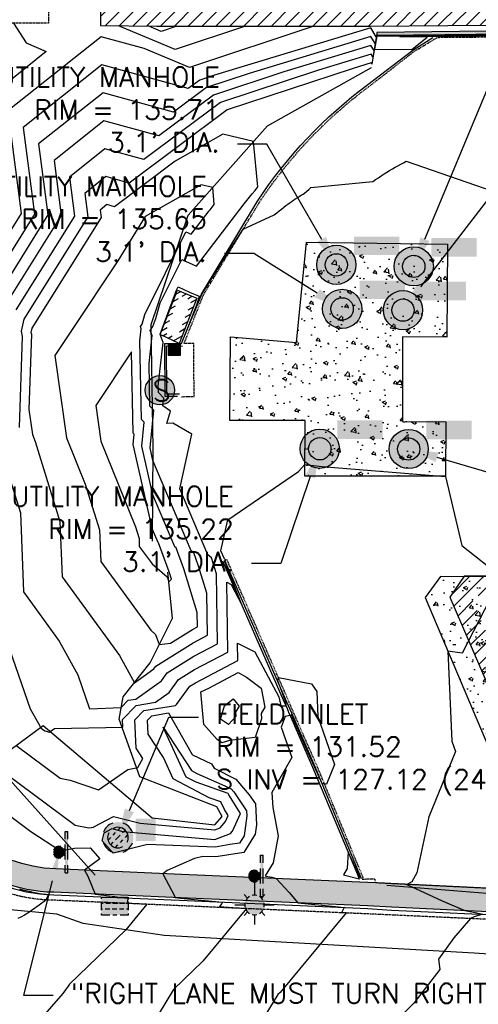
# Model space of a CAD drawing. Header units: feet. Extents: x 351431 to 355879, y 310968 to 329728.
# Tile 25 of 254: x 353743 to 353860, y 313787 to 314038. Entities that reach past the tile are written whole.
import ezdxf

# ---------------------------------------------------------------- set-up
doc = ezdxf.new("R2010")
doc.units = ezdxf.units.FT
doc.header["$MEASUREMENT"] = 0
doc.linetypes.add('D25', pattern=[0.375, 0.25, -0.125])
for name, color, linetype in [('EHIST', 56, 'Continuous'), ('EHYSC', 161, 'Continuous'), ('ELIST', 3, 'Continuous'), ('ELIW', 2, 'Continuous'), ('ELTCH-EG2', 253, 'Continuous'), ('ELTCN-EG2', 251, 'Continuous'), ('ELTT', 3, 'Continuous'), ('ELUG', 153, 'EGASRT'), ('ELYCB-BACK', 5, 'Continuous'), ('ELYCB-FL', 2, 'Continuous'), ('ELYSC', 2, 'Continuous'), ('ELYSP', 1, 'D25'), ('ELYSW-BACK', 2, 'Continuous'), ('ESFLP', 4, 'Continuous'), ('ESFS', 153, 'Continuous'), ('ESIP', 41, 'Continuous'), ('ESMask', 155, 'Continuous'), ('ESU-Unknown', 3, 'Continuous'), ('ESUD', 5, 'Continuous'), ('ESUS', 5, 'Continuous'), ('ETFS', 6, 'Continuous'), ('ETU-Unknown', 3, 'Continuous'), ('ETUD', 4, 'Continuous')]:
    doc.layers.add(name, color=color, linetype=linetype)
doc.styles.add('ANNO-TOPO', font='simplex.shx')
doc.styles.add('L80', font='simplex', dxfattribs={"height": 4})
doc.styles.add('ROMANSM', font='romansm.shx')
doc.linetypes.add('EGASRT', pattern='A,0.15,-0.07,0.15,-0.04,["G",ROMANSM,S=0.08,R=0,X=-0.005,Y=-0.04],-0.12,0.15,-0.07,0.15,-0.04,[")",ROMANSM,S=0.08,R=0,X=-0.09,Y=-0.04],-0.075', length=1.015)
pattern_1 = [(50, (0, 0), (8.96575228, -0.78440169), [0.9375, -10.3125]), (355, (0, 0), (-1.73439167, 9.40240167), [0.75, -8.25]), (100.4514, (0.747, -0.065), (7.23136727, 8.61799428), [0.79675238, -8.7642764]), (46.1842, (0, 2.5), (13.3405131, -2.06898768), [1.40625, -15.46875]), (96.6356, (1.112, 2.328), (11.68328382, 12.1764734), [1.1951286, -13.1464125]), (351.1842, (0, 2.5), (11.6832743, 12.1764825), [1.125, -12.375]), (21, (1.25, 1.875), (7.46133815, -5.03273613), [0.9375, -10.3125]), (326, (1.25, 1.875), (3.04144165, 9.06437556), [0.75, -8.25]), (71.4514, (1.872, 1.456), (10.50278286, 4.03163121), [0.79675238, -8.7642764]), (37.5, (0, 0), (0.151998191, 4.161173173), [0, -8.15, 0, -8.375, 0, -8.28125]), (7.5, (0, 0), (3.28836922, 4.9301464), [0, -4.775, 0, -7.9625, 0, -3.15625]), (327.5, (-2.7875, 0), (6.672780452, -0.281935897), [0, -3.125, 0, -9.75, 0, -12.9375]), (317.5, (-4.0375, 0), (7.28982712, 1.25131228), [0, -4.0625, 0, -6.475, 0, -9.1875])]

# ---------------------------------------------------------------- blocks, each defined once
blk = doc.blocks.new('ESISEPTIC')
blk.add_circle((0, 0), 0.075)
at = {"layer": 'ESMask', "const_width": 0.0749}
blk.add_lwpolyline([(0.0126, -0.0353, 0.998377), (-0.0125, 0.0353, 1.001626), (0.0126, -0.0353, -0.622608)], format="xyb", dxfattribs=at)
at = {"style": 'L80'}
blk.add_text('S', height=0.108, dxfattribs=at).set_placement((-0.0378, -0.0551))
blk = doc.blocks.new('ESUMHOLE')
at = {"ltscale": 0.5}
for radius in [0.1, 0.057]:
    blk.add_circle((0, 0), radius, dxfattribs=at)
at = {"layer": 'ESMask', "const_width": 0.1}
blk.add_lwpolyline([(-0.05, 0, 1), (0.05, 0, 1)], format="xyb", close=True, dxfattribs=at)
at = {"layer": 'ESMask', "color": 155}
blk.add_solid([(0.0899, 0.0499), (0.0899, 0.1445), (0.3206, 0.0499), (0.3206, 0.1445)], dxfattribs=at)
blk = doc.blocks.new('ESUDCI')
for p, q in [((-0.0684, 0.0831), (-0.0684, 0.0912)), ((-0.0684, 0.0912), (-0.0263, 0.0912)), ((-0.0684, 0.0243), (-0.0684, 0.0669)), ((-0.0595, 0.0602), (-0.0684, 0.0602)), ((-0.0231, 0.0602), (-0.0466, 0.0602)), ((-0.0101, 0.0912), (0.0101, 0.0912)), ((0.0134, 0.0602), (-0.0101, 0.0602)), ((0.0263, 0.0912), (0.0684, 0.0912)), ((0.0499, 0.0602), (0.0263, 0.0602)), ((0.0684, 0.0602), (0.0628, 0.0602)), ((0.0684, 0.0912), (0.0684, 0.0831)), ((0.0684, 0.0669), (0.0684, 0.0243)), ((-0.0628, 0.0301), (-0.0684, 0.0301)), ((-0.0684, 0), (-0.0684, 0.0081)), ((-0.0263, 0), (-0.0684, 0)), ((-0.0263, 0.0301), (-0.0499, 0.0301)), ((0.0101, 0.0301), (-0.0134, 0.0301)), ((0.0101, 0), (-0.0101, 0)), ((0.0466, 0.0301), (0.0231, 0.0301)), ((0.0684, 0.0301), (0.0595, 0.0301)), ((0.0684, 0.0081), (0.0684, 0)), ((0.0684, 0), (0.0263, 0))]:
    blk.add_line(p, q)
at = {"layer": 'ESMask'}
blk.add_solid([(-0.0684, 0), (-0.0684, 0.0912), (0.0684, 0), (0.0684, 0.0912)], dxfattribs=at)
blk = doc.blocks.new('ESUDFI')
for p, q in [((0.0005, 0.0379), (0.0133, 0.0508)), ((-0.0246, 0.0125), (-0.012, 0.0252)), ((-0.0118, -0.0119), (0.0118, 0.0119)), ((0.0236, 0.0239), (0.0369, 0.0373)), ((0.0379, 0.001), (0.0506, 0.0139)), ((-0.0506, -0.0139), (-0.0371, -0.0002)), ((-0.0369, -0.0373), (-0.0236, -0.0239)), ((-0.0133, -0.0508), (0.0002, -0.0371)), ((0.0128, -0.0244), (0.0253, -0.0117))]:
    blk.add_line(p, q)
for radius, start, end in [(0.0787, 110, 160), (0.0525, 332.8055, 117.8903), (0.0787, 20, 70), (0.0525, 152.8055, 297.8903), (0.0787, 200, 250), (0.0787, 290, 340)]:
    blk.add_arc((0, 0), radius, start, end)
at = {"layer": 'ESMask', "const_width": 0.0787}
blk.add_lwpolyline([(-0.0394, 0, 1), (0.0394, 0, 1)], format="xyb", close=True, dxfattribs=at)
at = {"layer": 'ESMask', "color": 155}
blk.add_solid([(0.0906, -0.0176), (0.0906, 0.0964), (0.1931, -0.0176), (0.1931, 0.0964)], dxfattribs=at)
blk = doc.blocks.new('ESIPUBSIGN')
at = {"layer": 'ESMask'}
h = blk.add_hatch(color=256, dxfattribs=at)
edge = h.paths.add_edge_path()
edge.add_arc((0, 0), 0.03, 90, 450)
for p, q in [((-0.03, 0.1047), (-0.0447, 0.1047)), ((-0.0447, 0.1047), (-0.0447, 0.066)), ((-0.03, 0.1047), (-0.03, 0.066)), ((-0.0447, 0.0381), (-0.0447, -0.0393)), ((-0.03, 0.0381), (-0.03, -0.0393)), ((-0.0447, -0.0672), (-0.0447, -0.1059)), ((-0.03, -0.0672), (-0.03, -0.1059)), ((-0.03, -0.1059), (-0.0447, -0.1059))]:
    blk.add_line(p, q)
for start, end in [(144.2314, 216.3563), (17.9702, 107.0495), (253.5383, 340.7883)]:
    blk.add_arc((0, 0), 0.03, start, end)
blk.add_solid([(-0.0447, -0.1059), (-0.03, -0.1059), (-0.0447, 0.1047), (-0.03, 0.1047)], dxfattribs=at)
blk = doc.blocks.new('ESUFMALUM')
for p, q in [((0, -0.0295), (0, -0.0976)), ((-0.053, -0.0946), (-0.0354, -0.1123)), ((0.053, -0.0946), (0.0354, -0.1123)), ((-0.1, -0.1476), (-0.05, -0.1476)), ((0.05, -0.1476), (0.1, -0.1476)), ((-0.0354, -0.183), (-0.053, -0.2007)), ((0, -0.1976), (0, -0.2476)), ((0.0354, -0.183), (0.053, -0.2007))]:
    blk.add_line(p, q)
for centre, radius, start, end in [((0, 0), 0.0295, 153.6503, 206.3497), ((0, 0), 0.0295, 63.6503, 116.3497), ((0, 0), 0.0295, 333.6503, 26.3497), ((0, 0), 0.0295, 243.6503, 296.3497), ((0, -0.1476), 0.05, 76.7041, 103.2959), ((0, -0.1476), 0.05, 166.7041, 193.2959), ((0, -0.1476), 0.05, 121.7041, 148.2959), ((0, -0.1476), 0.05, 31.7041, 58.2959), ((0, -0.1476), 0.05, 346.7041, 13.2959), ((0, -0.1476), 0.05, 211.7041, 238.2959), ((0, -0.1476), 0.05, 256.7041, 283.2959), ((0, -0.1476), 0.05, 301.7041, 328.2959)]:
    blk.add_arc(centre, radius, start, end)
at = {"layer": 'ESMask'}
for points, const_width in [([(-0.0148, 0, 1), (0.0148, 0, 1)], 0.0295), ([(-0.025, -0.1476, 1), (0.025, -0.1476, 1)], 0.05)]:
    blk.add_lwpolyline(points, format="xyb", close=True, dxfattribs=dict(at, const_width=const_width))
blk = doc.blocks.new('ESIPOST')
blk.add_lwpolyline([(0.03, 0.0299), (0.03, -0.03), (-0.03, -0.03), (-0.03, 0.0299), (0.03, 0.0299)])
at = {"layer": 'ESMask'}
blk.add_solid([(-0.03, -0.03), (-0.03, 0.0299), (0.03, -0.03), (0.03, 0.0299)], dxfattribs=at)

msp = doc.modelspace()

# ---------------------------------------------------------------- hatches: boundary and pattern name
at = {"layer": 'EHIST'}
h = msp.add_hatch(dxfattribs=at)
h.set_pattern_fill('ANSI31', color=256, scale=20, style=0)
edge = h.paths.add_edge_path(flags=16)
edge.add_line((353992.16, 314041.97), (353991.42, 314111.57))
edge.add_line((353991.42, 314111.57), (353887.4, 314111.43))
edge.add_line((353887.4, 314111.43), (353886.77, 314112.14))
edge.add_line((353886.77, 314112.14), (353844.52, 314111.82))
edge.add_line((353844.52, 314111.82), (353843.81, 314110.61))
edge.add_line((353843.81, 314110.61), (353796.99, 314110.66))
edge.add_line((353796.99, 314110.66), (353773.19, 314110.68))
edge.add_line((353773.19, 314110.68), (353773.32, 314077.23))
edge.add_line((353773.32, 314077.23), (353762.78, 314077.36))
edge.add_arc((353763.06, 314074.89), 2.49, 96.6802, 182.492)
edge.add_line((353760.58, 314074.78), (353760.58, 314065.11))
edge.add_line((353760.58, 314065.11), (353768.8, 314065.2))
edge.add_line((353768.8, 314065.2), (353768.7, 314041.1))
edge.add_line((353768.7, 314041.1), (353778.08, 314041.02))
edge.add_line((353778.08, 314041.02), (353832.5, 314040.98))
edge.add_line((353832.5, 314040.98), (353881.75, 314041.4))
edge.add_line((353881.75, 314041.4), (353929.28, 314041.79))
edge.add_line((353929.28, 314041.79), (353977.28, 314042.1))
edge.add_line((353977.28, 314042.1), (353992.16, 314041.97))
edge = h.paths.add_edge_path()
edge.add_line((353997.21, 314036.93), (353996.37, 314116.58))
edge.add_line((353996.37, 314116.58), (353889.65, 314116.43))
edge.add_line((353889.65, 314116.43), (353889.01, 314117.15))
edge.add_line((353889.01, 314117.15), (353841.63, 314116.8))
edge.add_line((353841.63, 314116.8), (353840.94, 314115.61))
edge.add_line((353840.94, 314115.61), (353796.99, 314115.66))
edge.add_line((353796.99, 314115.66), (353768.17, 314115.68))
edge.add_line((353768.17, 314115.68), (353768.3, 314082.29))
edge.add_line((353768.3, 314082.29), (353762.6, 314082.36))
edge.add_arc((353763.06, 314074.89), 7.49, 93.55, 181.4345)
edge.add_line((353755.58, 314074.7), (353755.58, 314060.06))
edge.add_line((353755.58, 314060.06), (353763.78, 314060.15))
edge.add_line((353763.78, 314060.15), (353763.68, 314036.15))
edge.add_line((353763.68, 314036.15), (353778.05, 314036.02))
edge.add_line((353778.05, 314036.02), (353832.52, 314035.98))
edge.add_line((353832.52, 314035.98), (353881.8, 314036.4))
edge.add_line((353881.8, 314036.4), (353929.32, 314036.79))
edge.add_line((353929.32, 314036.79), (353977.28, 314037.1))
edge.add_line((353977.28, 314037.1), (353997.21, 314036.93))
h = msp.add_hatch(dxfattribs=at)
h.set_pattern_fill('ANSI31', color=256, scale=10, angle=345, style=0)
h.paths.add_polyline_path([(353780.12, 313957.86), (353783.86, 313967.36), (353786.9, 313966.04), (353783.17, 313956.42)], flags=16)
h.paths.add_polyline_path([(353778.85, 313957.35), (353783.3, 313968.68), (353788.18, 313966.58), (353783.71, 313955.06)])
h = msp.add_hatch(dxfattribs=at)
h.set_pattern_fill('ANSI31', color=256, scale=20, style=0)
h.paths.add_polyline_path([(353856.35, 313895.69), (353852.75, 313890.35), (353868.07, 313854.75), (353872.79, 313851.61), (353996.75, 313852.08), (353999.64, 313856.74), (353984.46, 313892.89), (353979.39, 313896.2)])
h.paths.add_polyline_path([(353859.02, 313890.7), (353858.42, 313889.81), (353872.08, 313858.09), (353874.29, 313856.61), (353993.96, 313857.07), (353994.03, 313857.18), (353980.44, 313889.54), (353977.91, 313891.19)], flags=16)
at = {"layer": 'EHYSC'}
h = msp.add_hatch(dxfattribs=at)
h.set_pattern_fill('AR-CONC', color=256, scale=1.25, style=0)
h.set_pattern_definition(pattern_1)
h.paths.add_polyline_path([(353816.18, 313980.89), (353852.15, 313980.38), (353851.93, 313956.67), (353840.67, 313956.72), (353840.62, 313935.14), (353851.69, 313935.07), (353851.65, 313921.22), (353815.74, 313921.25), (353815.87, 313935.38), (353796.62, 313935.46), (353796.76, 313956.75), (353813.59, 313955.28)])
h = msp.add_hatch(dxfattribs=at)
h.set_pattern_fill('AR-CONC', color=256, scale=1.25, style=0)
h.set_pattern_definition(pattern_1)
h.paths.add_polyline_path([(353850.34, 313895.62), (353846.46, 313890.26), (353862.67, 313851.92), (353916.74, 313852.2), (353953.64, 313852.31), (353997.89, 313852.53), (354001.32, 313857.45), (353985.27, 313895.7), (353971.9, 313895.56), (353934.75, 313895.53), (353895.61, 313895.43)])
h = msp.add_hatch(dxfattribs=at)
h.set_pattern_fill('AR-CONC', color=256, style=0)
h.set_pattern_definition([(100, (353541.11, 313815.434), (5.09117, 5.09117), [0.75, -8.25]), (45, (353541.11, 313815.434), (-6.654, 3.7721), [0.6, -6.6]), (150.4514, (353541.5345, 313815.858), (-1.56283, 8.86327), [0.6374, -7.01142]), (96.1842, (353539.578, 313816.719), (8.12804, 7.1116), [1.125, -12.375]), (146.6356, (353540.256, 313817.312), (-1.45428, 13.42144), [0.9561, -10.51713]), (41.1842, (353539.578, 313816.719), (-1.4543, 13.42144), [0.9, -9.9]), (71, (353540.604, 313817.164), (6.921084, 1.98459), [0.75, -8.25]), (16, (353540.604, 313817.164), (-3.99097, 6.52508), [0.6, -6.6]), (121.4514, (353541.181, 313817.3295), (2.93012, 8.509665), [0.6374, -7.01142]), (87.5, (353541.1103, 313815.4339), (-2.471953, 2.23295), [0, -6.52, 0, -6.7, 0, -6.625]), (57.5, (353541.1103, 313815.434), (-1.33039, 4.55046), [0, -3.82, 0, -6.37, 0, -2.525]), (17.5, (353539.677, 313813.7256), (3.604125, 3.944337), [0, -2.5, 0, -7.8, 0, -10.35]), (7.5, (353539.034, 313812.9595), (2.9818, 5.110928), [0, -3.25, 0, -5.18, 0, -7.35])])
h.paths.add_polyline_path([(353784.31, 313819.6), (353752.25, 313821.07, -0.341435), (353719.02, 313848.16), (353713.58, 313847.39, 0.353049), (353751.74, 313815.08), (353784.05, 313813.7), (353831.68, 313811.64), (353837.95, 313811.33), (353871.33, 313809.7), (353876.56, 313809.32), (353917.55, 313807.18), (353965.62, 313804.44), (353971.38, 313804.15), (354004.75, 313802.3), (354010.8, 313801.95), (354028.48, 313800.83, 0.30559), (354066.08, 313821.64), (354059.81, 313824.56), (354059.48, 313823.91), (354058.66, 313822.44), (354058.16, 313821.61), (354057.64, 313820.84), (354057.39, 313820.5), (354056.91, 313819.93), (354056.45, 313819.41), (354055.98, 313818.94), (354054.97, 313818.04), (354054.11, 313817.36), (354052.96, 313816.52), (354052.41, 313816.15), (354051.85, 313815.81), (354051.26, 313815.49), (354050.27, 313815.05), (354046.23, 313813.45), (354041.79, 313811.77), (354033.43, 313808.7), (354028.4, 313806.9), (354011.3, 313807.93), (354005.13, 313808.22), (353971.72, 313810.19), (353970.67, 313810.28), (353966.51, 313810.52), (353917.92, 313813.21), (353876.96, 313815.38), (353872.05, 313815.63), (353833.77, 313817.49)])
at = {"layer": 'ELIW'}
msp.add_hatch(color=256, dxfattribs=at).paths.add_polyline_path([(353834.07, 314033.41), (353883.21, 314033.99), (353930.74, 314034.27), (353978.62, 314034.59), (353996.59, 314034.64), (353996.59, 314035.64), (353978.62, 314035.59), (353930.74, 314035.26), (353883.2, 314034.99), (353834.06, 314034.41)])

# ---------------------------------------------------------------- linework, layer by layer
at = {"layer": 'ELIST', "flags": 128}
msp.add_lwpolyline([(353997.21, 314036.93), (353996.37, 314116.58), (353889.65, 314116.43), (353889.01, 314117.15), (353841.63, 314116.8), (353840.94, 314115.61), (353796.99, 314115.66), (353768.17, 314115.68), (353768.3, 314082.29), (353762.6, 314082.36, 0.40344), (353755.58, 314074.7), (353755.58, 314060.06), (353763.78, 314060.15), (353763.68, 314036.15), (353778.05, 314036.02), (353832.52, 314035.98), (353881.8, 314036.4), (353929.32, 314036.79), (353977.28, 314037.1)], format="xyb", close=True, dxfattribs=at)
for points in [[(353778.85, 313957.35), (353783.3, 313968.68), (353788.18, 313966.58), (353783.71, 313955.06)], [(353856.35, 313895.69), (353852.75, 313890.35), (353868.07, 313854.75), (353872.79, 313851.61), (353996.75, 313852.08), (353999.64, 313856.74), (353984.46, 313892.89), (353979.39, 313896.2)]]:
    msp.add_lwpolyline(points, close=True, dxfattribs=at)
at = {"layer": 'ELIW', "flags": 128}
msp.add_lwpolyline([(353834.07, 314033.41), (353883.21, 314033.99), (353930.74, 314034.27), (353978.62, 314034.59), (353996.59, 314034.64), (353996.59, 314035.64), (353978.62, 314035.59), (353930.74, 314035.26), (353883.2, 314034.99), (353834.06, 314034.41)], close=True, dxfattribs=at)
at = {"layer": 'ELTCH-EG2', "flags": 128}
for points, elevation in [([(353818.04, 314035.99), (353786.31, 314025.42), (353774.78, 314030.26), (353763.78, 314033.31), (353740.03, 314014.38), (353743.42, 313988.18), (353733.85, 313972.88)], 131), ([(353980.63, 314037.07), (353980.1, 314036.77), (353981.16, 314034.77), (353979.6, 314034.76), (353978.54, 314034.76), (353936.66, 314034.46), (353930.66, 314034.42), (353924.69, 314034.38), (353883.11, 314034.16), (353835.51, 314033.59), (353833.97, 314033.58), (353833.92, 314033.29), (353832.53, 314035.6), (353792.68, 314023.46), (353788.95, 314022.23), (353786.04, 314020.06), (353764.03, 314026.17), (353743.95, 314010.17), (353746.82, 313988.01), (353735.9, 313970.56)], 132), ([(353990.87, 314036.98), (353988.69, 314035.75), (353989.2, 314034.8), (353982.86, 314034.74), (353978.55, 314034.73), (353944.62, 314034.48), (353930.67, 314034.39), (353916.79, 314034.31), (353883.13, 314034.12), (353844.59, 314033.67), (353833.99, 314033.55), (353833.65, 314031.55), (353832.56, 314033.35), (353801.52, 314023.89), (353790.7, 314020.33), (353782.27, 314014.04), (353764.29, 314019.03), (353747.88, 314005.95), (353750.22, 313987.85), (353737.95, 313968.24)], 133), ([(353783.13, 314036.02), (353779.1, 314034.67), (353775.84, 314036.04)], 129), ([(353883.15, 314034.09), (353853.66, 314033.74), (353834.01, 314033.51), (353833.38, 314029.81), (353832.6, 314031.1), (353810.37, 314024.32), (353792.46, 314018.43), (353778.5, 314008.02), (353764.54, 314011.89), (353751.8, 314001.74), (353753.62, 313987.68), (353740.01, 313965.93)], 134), ([(353871.82, 314033.89), (353834.04, 314033.45), (353832.84, 314026.33), (353832.68, 314026.6), (353828.06, 314025.19), (353795.97, 314014.62), (353770.97, 313995.97), (353765.04, 313997.61), (353759.64, 313993.31), (353760.41, 313987.34), (353744.11, 313961.29), (353743.45, 313958.22), (353743.71, 313956.88), (353742.9, 313933.6)], 136), ([(353880.9, 314033.97), (353834.06, 314033.42), (353833.51, 314030.14), (353843.06, 314030.01), (353846.94, 314033.17), (353839.96, 314033.31), (353852.73, 314033.43), (353883.27, 314033.81)], 137), ([(353776.04, 313949.96), (353776.83, 313957.08), (353776.34, 313958.37), (353777.02, 313959.41), (353777.75, 313961.4), (353778.9, 313965.39), (353784.4, 313976.5), (353788.16, 313974.82), (353800.29, 313990.69), (353800.95, 313991.53), (353801.63, 313992.38), (353802.33, 313993.24), (353803.05, 313994.11), (353803.78, 313994.98), (353802.7, 314006.58), (353794.86, 314008.42), (353782.71, 314001.52), (353767.2, 313989.95), (353765.3, 313990.47), (353763.56, 313989.09), (353763.81, 313987.18), (353746.16, 313958.98), (353745.93, 313957.89), (353746.02, 313957.41), (353745.36, 313938.23), (353746.28, 313931.82), (353747, 313930.04), (353753.31, 313909.67), (353753.85, 313895.57), (353768.48, 313875.5), (353772.29, 313868.55), (353777.25, 313872.1), (353777.74, 313872.78), (353787.27, 313878.74), (353790.93, 313880.65), (353790.76, 313891.4), (353788.65, 313898.3), (353787.42, 313901.64), (353786.79, 313902.18), (353777.03, 313925.26), (353776.31, 313928.43), (353777.26, 313938.06), (353776.26, 313939.08), (353776.04, 313949.96)], 137), ([(353738.61, 313926.73), (353743.22, 313911.83), (353744, 313891.7), (353753.14, 313879.15), (353757.88, 313870.53), (353760.87, 313861.87), (353768.95, 313862.24), (353770.73, 313864.07), (353772.66, 313864.38), (353779.19, 313869.05), (353780.64, 313871.07), (353787.46, 313875.33), (353793.52, 313878.5), (353793.24, 313896.32), (353792.41, 313899.05), (353791.92, 313900.37), (353791.03, 313901.14), (353783.91, 313917.95), (353786.95, 313931.92), (353782.12, 313934.72), (353780.56, 313934.66), (353781.5, 313937.78), (353779.56, 313939.19), (353779.76, 313941.13), (353778.41, 313942.52), (353778.37, 313944.18), (353779.62, 313955.34), (353778.86, 313957.34), (353778.86, 313957.35), (353778.92, 313957.42), (353778.89, 313957.45), (353782.75, 313967.95), (353782.86, 313968.35), (353783.42, 313969.47), (353786.31, 313968.18), (353788.83, 313967.17), (353788.22, 313965.09), (353785.16, 313957.22), (353789.49, 313967.62), (353795.28, 313976.81), (353800.03, 313984.22), (353807.94, 313987.89), (353808.57, 313988.41), (353809.18, 313988.9), (353809.77, 313989.36), (353810.35, 313989.8), (353810.9, 313990.22), (353811.44, 313990.62), (353811.97, 313991), (353812.48, 313991.36), (353812.97, 313991.7), (353813.46, 313992.02), (353813.93, 313992.33), (353814.39, 313992.62), (353814.84, 313992.9), (353815.28, 313993.16), (353815.7, 313993.42), (353816.23, 313993.89), (353816.76, 313994.36), (353817.28, 313994.81), (353833.07, 313996.35), (353833.79, 313996.86), (353834.5, 313997.35), (353835.22, 313997.83), (353835.93, 313998.29), (353836.65, 313998.74), (353837.36, 313999.18), (353838.07, 313999.6), (353838.78, 314000.01), (353839.48, 314000.41), (353840.19, 314000.79), (353840.89, 314001.17), (353841.6, 314001.53), (353863.64, 313993.88)], 136), ([(353773.7, 313955.75), (353774.05, 313958.83), (353773.84, 313959.39), (353774.25, 313960.03), (353774.94, 313962.43), (353785.38, 313983.54), (353786.8, 313982.91), (353791.35, 313988.87), (353791.6, 313989.19), (353791.86, 313989.5), (353792.12, 313989.83), (353792.39, 313990.15), (353792.67, 313990.48), (353792.26, 313994.84), (353789.31, 313995.53), (353775.01, 313987.41), (353768.07, 313976.1), (353756.42, 313958.62), (353751.99, 313951.97), (353755.01, 313931.01), (353759.78, 313919.17), (353763.39, 313907.51), (353763.7, 313899.44), (353776.44, 313881.97), (353777.71, 313880.88), (353778.62, 313878.31), (353781.47, 313878.63), (353787.09, 313882.14), (353788.34, 313882.8), (353788.29, 313886.48), (353784.9, 313897.55), (353782.92, 313902.92), (353782.56, 313903.23), (353776.97, 313916.44), (353774.15, 313928.85), (353774.76, 313934.99), (353774.12, 313935.64), (353773.7, 313955.75)], 138), ([(353771.55, 313952.91), (353762.43, 313939.24), (353763.73, 313930.19), (353772.56, 313908.31), (353773.47, 313905.35), (353773.55, 313903.31), (353776.78, 313898.89), (353780.62, 313895.58), (353781.09, 313894.25), (353781.73, 313894.92), (353781.15, 313896.8), (353778.42, 313904.19), (353778.33, 313904.27), (353776.91, 313907.61), (353771.99, 313929.26), (353772.26, 313931.91), (353771.98, 313932.19), (353771.55, 313952.91)], 139), ([(353742.09, 313852.58), (353753.36, 313844.21), (353755.95, 313843.69), (353763.18, 313841.21), (353770.62, 313846.41), (353773.21, 313846.92), (353774.44, 313849.23), (353772.76, 313851.81), (353772.44, 313859.09), (353774.73, 313861.44), (353782.75, 313862.74), (353783.06, 313862.96), (353786.44, 313867.66), (353787.83, 313868.53), (353798.69, 313874.2), (353798.62, 313878.64), (353802.96, 313876.38), (353809.12, 313864.9), (353809.63, 313862.68), (353810.97, 313862.63), (353810.94, 313863.55), (353808.82, 313869), (353808.83, 313869.19), (353809, 313869.87), (353817.47, 313868.29), (353818.82, 313866.27), (353819.09, 313859.9), (353823.29, 313847.72), (353821.24, 313842.65), (353820.76, 313842.68), (353820.6, 313842.88), (353820.18, 313842.73), (353819.54, 313844.12), (353818.19, 313847.05), (353816.17, 313851.63), (353812.35, 313860.33), (353812.02, 313860.19), (353810.69, 313859.94), (353809.68, 313857.17), (353812.43, 313849.47), (353807.34, 313840.56), (353807.56, 313836.71), (353808.93, 313829.52), (353807.64, 313822.59), (353805.65, 313819.26), (353806.26, 313819.12), (353807.44, 313818.97), (353808.45, 313818.57), (353811.71, 313815), (353813.95, 313812.4), (353823.6, 313811.43), (353825.78, 313811.22), (353825.2, 313810.05), (353825.1, 313809.9), (353826.31, 313809.81), (353809.42, 313789.55), (353808.83, 313788.98), (353801.83, 313777.46)], 134), ([(353794.58, 313853.22), (353793.4, 313854.04), (353790, 313857.86), (353789.73, 313860.6), (353789.26, 313866.22), (353791.3, 313867.18), (353798.72, 313871.13), (353800.88, 313869.96), (353804.58, 313867.11), (353805.54, 313862.31), (353804.62, 313860.68), (353804.66, 313859.36), (353803.07, 313854.58), (353796.57, 313853.79), (353794.58, 313853.22)], 133), ([(353798.14, 313859.91), (353796.25, 313857.88), (353794.28, 313859.23), (353795.28, 313862.63), (353797.48, 313864.44), (353799, 313862.58), (353798.04, 313861.07), (353798.14, 313859.91)], 132), ([(353735.9, 313848.04), (353757.22, 313832.2), (353760.67, 313831.5), (353761.89, 313831.67), (353761.93, 313831.82), (353766.96, 313834.41), (353773.77, 313832.68), (353782.08, 313831.95), (353792.79, 313831.02), (353794.16, 313831.55), (353795.56, 313833.17), (353796.21, 313834.64), (353795.23, 313836.2), (353794.37, 313838.13), (353791.38, 313839.18), (353782.21, 313844.01), (353779.68, 313849.45), (353775.77, 313855.44), (353775.61, 313858.98), (353776.73, 313860.13), (353781, 313860.82), (353787.05, 313850.2), (353787.07, 313850.17), (353787.11, 313850.15), (353791.94, 313847.89), (353792.65, 313846.71), (353798.17, 313843.92), (353801.57, 313839.96), (353803.16, 313837.63), (353803.46, 313832.33), (353803.12, 313829.9), (353800.16, 313825.22), (353793.64, 313824.23), (353792.94, 313824.11), (353789.7, 313824.23), (353787.59, 313823.71), (353780.62, 313820.62), (353779.52, 313819.82), (353782.6, 313814.03), (353782.72, 313813.76), (353784.01, 313813.6), (353794.75, 313812.57), (353794.6, 313812.26), (353794.02, 313811.43), (353800.9, 313810.92), (353789.75, 313797.55), (353782.28, 313790.34), (353778.62, 313784.3)], 133), ([(353796.79, 313830.09), (353797.33, 313830.72), (353799.31, 313835.16), (353796.35, 313839.91), (353796.18, 313840.3), (353788.03, 313843.17), (353785.51, 313844.49), (353779.59, 313857.2), (353786.85, 313846.18), (353788.21, 313845.35), (353795.38, 313842.25), (353796.94, 313841.46), (353797.62, 313840.67), (353800.91, 313835.85), (353800.98, 313834.63), (353800.25, 313829.46), (353799.11, 313827.65), (353796.59, 313827.27), (353792.88, 313826.61), (353775.62, 313827.28), (353766.87, 313825.11), (353764.04, 313828.18), (353764.59, 313830.29), (353766.59, 313831.32), (353769.29, 313830.63), (353789.81, 313828.83), (353792.83, 313828.56), (353796.79, 313830.09)], 132), ([(353734.82, 313838.81), (353745.87, 313830.6), (353753.44, 313825.68), (353757.05, 313826.32), (353761.04, 313826.41), (353763.52, 313823.62), (353759.57, 313820.73), (353760.4, 313819.18), (353762.25, 313814.63), (353765.92, 313814.18), (353770.83, 313813.62), (353770.57, 313812.98), (353770.41, 313812.41), (353775.48, 313812.03), (353770.08, 313805.55), (353755.73, 313791.69), (353755.4, 313791.14), (353754.01, 313789.31), (353744.76, 313778.67)], 132), ([(353742.99, 313816), (353743.82, 313815.75), (353744.68, 313815.53), (353745.78, 313815.26), (353746.39, 313815.14), (353747.76, 313814.87), (353748.1, 313814.82), (353749.75, 313814.58), (353749.83, 313814.57), (353750.31, 313814.53), (353750.2, 313814.2), (353749.75, 313813.15), (353749.61, 313813.03), (353748, 313811.77), (353746.59, 313810.76), (353745.37, 313809.94), (353744.3, 313809.28), (353743.36, 313808.77), (353742.54, 313808.37)], 131)]:
    msp.add_lwpolyline(points, dxfattribs=dict(at, elevation=elevation))
at = {"layer": 'ELTCN-EG2', "flags": 128}
for points, elevation in [([(353741.46, 314036.75), (353744.73, 314031.75), (353749.82, 314029.53), (353736.11, 314018.6)], 130), ([(353800.58, 314036), (353782.71, 314030.05), (353768.26, 314036.11)], 130), ([(353862.74, 314033.82), (353834.03, 314033.48), (353833.11, 314028.07), (353832.64, 314028.85), (353819.22, 314024.76), (353794.22, 314016.53), (353774.74, 314001.99), (353764.79, 314004.75), (353755.72, 313997.52), (353757.01, 313987.51), (353742.06, 313963.61)], 135), ([(353739.7, 313879.35), (353745.76, 313861.87), (353748.2, 313857.57), (353748.28, 313857.12), (353749.49, 313856.23), (353749.77, 313856.17), (353750.54, 313855.9), (353751.92, 313856.87), (353769.35, 313857.23), (353769.26, 313859.19), (353772.73, 313862.76), (353777.7, 313863.56), (353781.12, 313866.01), (353783.54, 313869.36), (353787.64, 313871.93), (353796.1, 313876.35), (353795.83, 313894.18), (353796.94, 313893.6), (353799.71, 313888.43), (353795.24, 313899.67), (353795.57, 313899.83), (353795.26, 313900.1), (353794.37, 313902.21), (353796.08, 313910.12), (353814.13, 313922.45), (353815.76, 313924.19), (353820.18, 313923.73), (353850.6, 313921.22), (353851.65, 313921.11), (353855.75, 313903.56), (353865.85, 313895.56), (353855.86, 313876.08), (353852.23, 313876.62), (353853.22, 313853.65), (353854.13, 313851.01), (353847.38, 313834.31), (353844.29, 313820.09), (353842.99, 313817.79), (353841.73, 313817.11), (353850.75, 313812.94), (353856.52, 313810.42), (353859.61, 313809.85), (353861.05, 313809.51), (353858.93, 313808.84), (353857.99, 313808.39), (353853.73, 313803.45), (353849.85, 313798.02), (353850.17, 313795.42), (353843.57, 313786.8), (353832.68, 313775.94)], 135), ([(353827.73, 313823.34), (353826.78, 313825.4), (353826.58, 313821.16), (353825.59, 313819.51), (353829.63, 313818.56), (353829.68, 313819.08), (353827.73, 313823.34)], 135)]:
    msp.add_lwpolyline(points, dxfattribs=dict(at, elevation=elevation))
at = {"layer": 'ELTT', "flags": 128}
for points in [[(353776.89, 313904.62), (353777.05, 313928.29), (353776.59, 313959.88), (353785.97, 313987.77), (353806.23, 314010.55), (353832.7, 314025.42)], [(353734.89, 313847.29), (353749.03, 313857.67), (353776.82, 313834.07), (353792.76, 313832.32), (353794.68, 313834.38), (353793.33, 313836.86), (353773.72, 313844.51), (353768.38, 313859.22), (353769.45, 313864.91), (353776.27, 313873.65), (353781.98, 313885), (353780.85, 313896.74)]]:
    msp.add_lwpolyline(points, dxfattribs=at)
at = {"layer": 'ELUG', "flags": 128}
for points in [[(354053.78, 315685.19), (354055.38, 315594.23), (354056.27, 315500.89), (354054.38, 315407.16), (354054.88, 315320.1), (354054.2, 315285.22), (354054.16, 315198.46), (354058.24, 315105.49), (354058.8, 315041.71), (354061.42, 314990.47), (354059.85, 314919.6), (354059.21, 314873.77), (354060.42, 314790.25), (354058.67, 314715.22), (354054.69, 314696.64), (354055.71, 314677.32), (354058.17, 314666.86), (354059.84, 314603.77), (354059.05, 314568.22), (354057.94, 314476.85), (354059.65, 314423.8), (354059.52, 314393.8), (354061.18, 314338.45), (354061.18, 314278.58), (354062.31, 314229.58), (354063.85, 314219.36), (354064.5, 314194.26), (354066.28, 314182.09), (354065.71, 314150.34), (354066.26, 314079.6), (354067.85, 314021.63), (354068.37, 314003.8), (354068.71, 313970.18), (354068.64, 313914.56), (354068.19, 313897.18), (354067.4, 313872.05), (354066.17, 313828.31), (354067.47, 313822.37), (354067.38, 313818.53), (354067.19, 313810.33), (354067.45, 313797.02), (354015.9, 313794.77), (353952.02, 313794.93), (353912.02, 313796.07), (353858.93, 313799.6), (353779.87, 313804.11), (353759.22, 313807.16), (353752.53, 313809.54), (353710.45, 313813.44), (353676.23, 313816.05), (353661.5, 313817.56), (353619.44, 313822.32), (353582.71, 313826.2), (353556.79, 313833.06), (353535.46, 313853.33), (353517.69, 313874.48), (353486.4, 313899.33), (353486.15, 313974.11), (353444.44, 313973.57), (353427.53, 313974.34), (353391.57, 313973.6), (353383.77, 313973.87), (353369.76, 313970.49), (353355.51, 313957.08), (353371.4, 313951.77), (353370.13, 313922.7), (353369.24, 313890.48), (353355.73, 313861.93), (353337.77, 313837.98), (353315.8, 313817.71), (353313.71, 313807.82), (353259.94, 313806.61), (353226.44, 313808.15), (353189.1, 313809.12), (353159.74, 313808.81), (353119.91, 313807.6), (353038.14, 313804.38), (352984.33, 313801.98), (352941.06, 313802.64), (352858.55, 313801.41), (352833.18, 313801.36), (352822.12, 313800.71), (352815.98, 313819.15), (352815.61, 313846.41), (352815.26, 313902.69)], [(353889.03, 313815.5), (353862.13, 313814.8), (353836.68, 313816.81)]]:
    msp.add_lwpolyline(points, dxfattribs=at)
at = {"layer": 'ELYCB-BACK', "flags": 128}
for points in [[(353783.24, 313941.5), (353780.12, 313941.58), (353780.06, 313955.06), (353784.28, 313955.03), (353789.37, 313967.66), (353803.65, 313991.37, -0.086432), (353831.77, 314021.1), (353843.31, 314029.91), (353848.42, 314033.14)], [(353871.33, 313809.7), (353837.95, 313811.33), (353831.68, 313811.64), (353784.05, 313813.7), (353751.74, 313815.08, -0.353049), (353713.58, 313847.39)]]:
    msp.add_lwpolyline(points, format="xyb", dxfattribs=at)
msp.add_lwpolyline([(353829.72, 313818.34), (353829.22, 313819.56), (353817.82, 313846.88), (353812.27, 313859.63), (353811.85, 313860.56), (353811.12, 313862.28), (353810.6, 313863.46), (353794.86, 313899.54)], dxfattribs=at)
at = {"layer": 'ELYCB-FL'}
msp.add_lwpolyline([(353712.91, 313847.4, 0.354987), (353751.75, 313814.46), (353783.82, 313813.04), (353831.8, 313810.95), (353837.87, 313810.55), (353871.39, 313809.04), (353876.56, 313808.71), (353917.58, 313806.47), (353965.68, 313803.79), (353971.37, 313803.41), (354004.71, 313801.55), (354010.85, 313801.29), (354028.44, 313800.32, 0.453109), (354071.09, 313841.08), (354071.13, 313871.58), (354070.91, 313916.39), (354070.77, 313971.82), (354070.6, 314023.94), (354070.44, 314054.92), (354070.12, 314102.3), (354069.96, 314148.12), (354069.78, 314180.1), (354069.56, 314230.01)], format="xyb", dxfattribs=at)
at = {"layer": 'ELYCB-FL', "flags": 128}
for points in [[(353783.76, 313942.16), (353780.56, 313942.14), (353780.51, 313954.5), (353784.57, 313954.42)], [(353830.2, 313818.55), (353818.36, 313847.13), (353812.41, 313860.81), (353811.17, 313863.62), (353795.36, 313899.71)]]:
    msp.add_lwpolyline(points, dxfattribs=at)
at = {"layer": 'ELYSC', "flags": 128}
for points in [[(353816.18, 313980.89), (353852.15, 313980.38), (353851.93, 313956.67), (353840.67, 313956.72), (353840.62, 313935.14), (353851.69, 313935.07), (353851.65, 313921.22), (353815.74, 313921.25), (353815.87, 313935.38), (353796.62, 313935.46), (353796.76, 313956.75), (353813.59, 313955.28)], [(353850.34, 313895.62), (353846.46, 313890.26), (353862.67, 313851.92), (353916.74, 313852.2), (353953.64, 313852.31), (353997.89, 313852.53), (354001.32, 313857.45), (353985.27, 313895.7), (353971.9, 313895.56), (353934.75, 313895.53), (353895.61, 313895.43)]]:
    msp.add_lwpolyline(points, close=True, dxfattribs=at)
at = {"layer": 'ELYSP', "flags": 128}
for points in [[(354000.61, 315104.6), (354044.79, 315105.14), (354044.36, 315153.55), (354044.3, 315202.67), (354043.95, 315257.45, -0.587512), (354050.72, 315264.72), (354073.06, 315264.5), (354073.54, 315249.58), (354073.84, 315197.04), (354074.16, 315144.05), (354073.69, 315113.28), (354073.14, 315081.47), (354069.79, 315045.4), (354066.74, 315038.04), (354066.95, 315027.75), (354067.09, 314985.82), (354067.25, 314933.7), (354067.59, 314881.29), (354067.75, 314834.04), (354068.04, 314787.4), (354068.24, 314748.35), (354068.29, 314696.99), (354068.62, 314649.52), (354068.78, 314623.22), (354068.89, 314604.49), (354069.02, 314555.32), (354069.36, 314509.26), (354069.5, 314457.75), (354069.82, 314407.77), (354070.13, 314357.09), (354070.2, 314337.06), (354070.38, 314284.84), (354070.65, 314230.04), (354070.88, 314180.02), (354071.06, 314148.11), (354071.22, 314102.27), (354071.47, 314054.95), (354071.62, 314023.99), (354071.9, 313971.76), (354072.09, 313916.15), (354072.02, 313871.9), (354072.19, 313840.96, -0.455403), (354028.35, 313799.04), (354010.74, 313799.95), (354004.75, 313800.38), (353971.3, 313802.28), (353965.78, 313802.74), (353936.37, 313804.43), (353917.51, 313805.45), (353904.55, 313806.09), (353876.62, 313807.42), (353871.35, 313807.78), (353837.96, 313809.29), (353831.75, 313809.57), (353751.59, 313813.07, -0.36264), (353711.75, 313847.3), (353711.03, 313851.95), (353710.32, 313855.77)], [(353780.14, 314118.9), (353779.88, 314120.41), (353762.65, 314118.89), (353762.9, 314086.89, 0.364452), (353750.4, 314077.17), (353750.38, 314036.74), (353733.02, 314036.76)], [(353784.33, 313941.49), (353787.51, 313941.55), (353787.44, 313955.06), (353784.97, 313955.09), (353789.89, 313967.45), (353804.18, 313991.09, -0.087681), (353832.09, 314020.58), (353843.51, 314029.48), (353849.55, 314033.14), (353883.39, 314033.45), (353930.79, 314033.66), (353978.82, 314033.75), (353989.93, 314033.83)], [(354069.71, 313972.11), (354069.53, 313972.09, 0.137018), (354055.15, 313983.22, 0.618406), (354047.56, 313977.88), (354048.94, 313977.87), (354049.15, 313954.34), (354049.53, 313935.91), (354049.58, 313919.35), (354048.23, 313919.39, 0.303073), (354052.73, 313908.7, 0.315411), (354062.49, 313907.76, 0.147959), (354070.11, 313913.62), (354070.07, 313872.16, 0.23109), (354063.29, 313874.7), (354053.21, 313874.5, 0.507335), (354047.92, 313867.09), (354049.2, 313867.23), (354048.83, 313855.46, -0.168142), (354044.14, 313841.28), (354041.6, 313837.5), (354031.89, 313833.84, 0.365292), (354008.91, 313816.89), (354007.99, 313808.77), (354005.13, 313808.22), (353971.72, 313810.19), (353970.67, 313810.28), (353971.09, 313821.61), (353918.59, 313823.06), (353872.53, 313824.37), (353872.05, 313815.63), (353833.77, 313817.49), (353833.64, 313818.48), (353830.33, 313818.36), (353830.67, 313818.67), (353818.88, 313847.25), (353812.81, 313861.05), (353811.62, 313863.86), (353795.87, 313899.95)]]:
    msp.add_lwpolyline(points, format="xyb", dxfattribs=at)
at = {"layer": 'ELYSW-BACK', "flags": 128}
msp.add_lwpolyline([(353872.05, 313815.63), (353833.77, 313817.49), (353784.31, 313819.6), (353752.25, 313821.07, -0.341435), (353719.02, 313848.16)], format="xyb", dxfattribs=at)
at = {"layer": 'ETFS', "linetype": 'ByBlock', "lineweight": -2}
msp.add_line((353744.06, 313788.84), (353751.56, 313788.84), dxfattribs=at)
msp.add_lwpolyline([(353751.31, 313818.04), (353744.06, 313788.84)], dxfattribs=at)
at = {"layer": 'ETFS'}
msp.add_solid([(353750.1, 313818.34), (353753.11, 313825.32), (353752.52, 313817.74)], dxfattribs=at)
at = {"layer": 'ETU-Unknown', "linetype": 'ByBlock', "lineweight": -2}
for p, q in [((353806.05, 314005.93), (353798.55, 314005.93)), ((353802.76, 313978), (353795.26, 313978)), ((353809.64, 313898.95), (353802.14, 313898.95))]:
    msp.add_line(p, q, dxfattribs=at)
for points in [[(353846.38, 313981.65), (353872.33, 314044.16)], [(353820.04, 313981.62), (353806.05, 314005.93)], [(353845.36, 313969.52), (353872.63, 314004.96)], [(353818.91, 313967.87), (353802.76, 313978)], [(353849.43, 313926.04), (353865.32, 313921.41)], [(353817.14, 313921.12), (353809.64, 313898.95)]]:
    msp.add_lwpolyline(points, dxfattribs=at)
at = {"layer": 'ETU-Unknown'}
for points in [[(353821.12, 313982.24), (353823.78, 313975.12), (353818.95, 313981)], [(353847.54, 313981.17), (353843.51, 313974.73), (353845.23, 313982.13)], [(353819.57, 313968.93), (353825.26, 313963.88), (353818.24, 313966.81)], [(353846.35, 313968.75), (353840.78, 313963.57), (353844.37, 313970.28)], [(353815.96, 313921.52), (353819.55, 313928.22), (353818.33, 313920.72)], [(353849.08, 313924.84), (353842.23, 313928.14), (353849.78, 313927.24)]]:
    msp.add_solid(points, dxfattribs=at)
at = {"layer": 'ETUD', "linetype": 'ByBlock', "lineweight": -2}
msp.add_line((353781.11, 313859.74), (353788.61, 313859.74), dxfattribs=at)
for points in [[(353762.3, 313819.44), (353659.9, 313933.82)], [(353771.03, 313835.96), (353781.11, 313859.74)]]:
    msp.add_lwpolyline(points, dxfattribs=at)
at = {"layer": 'ETUD'}
for points in [[(353772.18, 313835.47), (353768.1, 313829.05), (353769.88, 313836.44)], [(353763.23, 313820.27), (353767.31, 313813.85), (353761.37, 313818.6)]]:
    msp.add_solid(points, dxfattribs=at)

# ---------------------------------------------------------------- block references
at = {"layer": 'ESFLP', "xscale": 50, "yscale": 50, "zscale": 50}
msp.add_blockref('ESUFMALUM', (353802.91, 313819.23), dxfattribs=at)
at = {"layer": 'ESFS', "xscale": 50, "yscale": 50, "zscale": 50, "rotation": 180}
for p in [(353753.11, 313825.32), (353802.91, 313819.23)]:
    msp.add_blockref('ESIPUBSIGN', p, dxfattribs=at)
at = {"layer": 'ESIP', "xscale": 50, "yscale": 50, "zscale": 50}
msp.add_blockref('ESIPOST', (353782.47, 313953.46), dxfattribs=at)
at = {"layer": 'ESU-Unknown', "xscale": 50, "yscale": 50, "zscale": 50}
for p in [(353823.78, 313975.12), (353843.51, 313974.73), (353825.26, 313963.88), (353840.78, 313963.57), (353819.55, 313928.22), (353842.23, 313928.14)]:
    msp.add_blockref('ESUMHOLE', p, dxfattribs=at)
at = {"layer": 'ESUD', "xscale": 50, "yscale": 50, "zscale": 50}
msp.add_blockref('ESUDFI', (353768.1, 313829.05), dxfattribs=at)
at = {"layer": 'ESUD', "xscale": 50, "yscale": 50, "zscale": 50, "rotation": 180}
msp.add_blockref('ESUDCI', (353767.31, 313813.85), dxfattribs=at)
at = {"layer": 'ESUS', "xscale": 50, "yscale": 50, "zscale": 50}
msp.add_blockref('ESISEPTIC', (353778.79, 313943.14), dxfattribs=at)

# ---------------------------------------------------------------- texts
at = {"layer": 'ETFS', "insert": (353756.06, 313791.84), "char_height": 5, "width": 150, "attachment_point": 1, "style": 'ANNO-TOPO'}
msp.add_mtext('"RIGHT LANE MUST TURN RIGHT" SIGN', dxfattribs=at)
at = {"layer": 'ETU-Unknown', "char_height": 5, "attachment_point": 3, "style": 'ANNO-TOPO'}
for s, insert in [("UNKNOWN UTILITY MANHOLE\\PRIM = 135.71\\P3.1' DIA.", (353794.05, 314025.54)), ("UNKNOWN UTILITY MANHOLE\\PRIM = 135.65\\P3.1' DIA.", (353790.76, 313997.62)), ("UNKNOWN UTILITY MANHOLE\\PRIM = 135.22\\P3.1' DIA.", (353797.64, 313918.57))]:
    msp.add_mtext(s, dxfattribs=dict(at, insert=insert))
at = {"layer": 'ETUD', "insert": (353793.11, 313863.08), "char_height": 5, "attachment_point": 1, "style": 'ANNO-TOPO'}
msp.add_mtext('FIELD INLET\\PRIM = 131.52\\PS INV = 127.12 (24" CMP)', dxfattribs=at)

doc.saveas('drawing.dxf')
